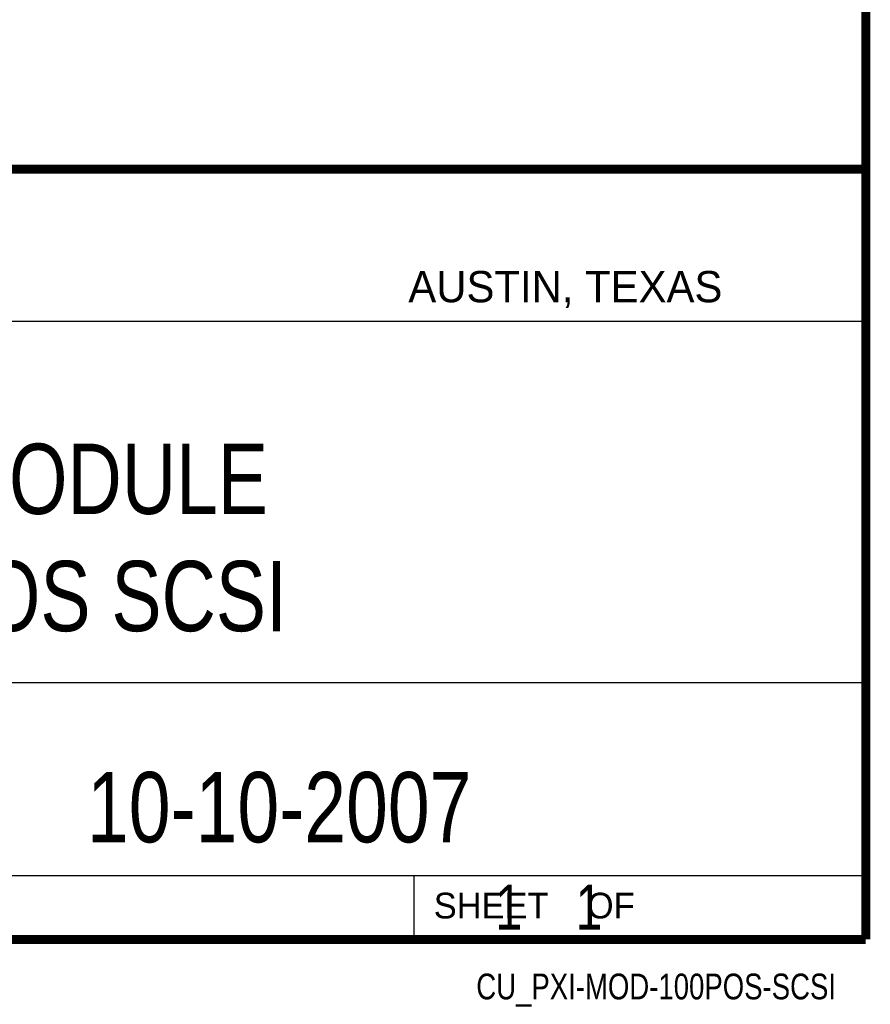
# Model space of a CAD drawing. Header units: inches. Extents: x 0.2 to 16.8, y 0.1 to 10.8.
# Tile 9 of 10: x 14.9 to 16.8, y 0.1 to 2.3. Entities that reach past the tile are written whole.
import ezdxf
from ezdxf.enums import TextEntityAlignment as Align

# ---------------------------------------------------------------- set-up
doc = ezdxf.new("R2010")
doc.units = ezdxf.units.IN
doc.header["$LTSCALE"] = 0.935
doc.header["$MEASUREMENT"] = 0
doc.layers.get('0').update_dxf_attribs({"linetype": 'CONTINUOUS'})
doc.styles.get("Standard").update_dxf_attribs({"font": 'txt', "width": 0.8})

msp = doc.modelspace()

# ---------------------------------------------------------------- linework, layer by layer
at = {"color": 2, "linetype": 'CONTINUOUS'}
for p, q in [((13.0652, 1.9695), (16.745, 1.9695)), ((16.745, 1.9695), (16.745, 0.2605)), ((13.0653, 1.6329), (16.75, 1.6329)), ((13.0652, 0.8295), (16.745, 0.8295)), ((13.0652, 0.4005), (16.745, 0.4005)), ((15.745, 0.4005), (15.745, 0.2605)), ((13.0652, 0.2605), (16.745, 0.2605)), ((15.7462, 0.2607), (16.7462, 0.2607)), ((15.7462, 0.2607), (15.7462, 0.2602)), ((15.7462, 0.2602), (16.7462, 0.2602)), ((16.7462, 0.2607), (16.7462, 0.2602))]:
    msp.add_line(p, q, dxfattribs=at)
at = {"color": 7, "linetype": 'CONTINUOUS', "const_width": 0.02}
for points in [[(16.75, 0.2586), (16.75, 10.7586)], [(11.4718, 1.9702), (16.75, 1.9707)], [(0.25, 0.2586), (16.75, 0.2586)]]:
    msp.add_lwpolyline(points, dxfattribs=at)

# ---------------------------------------------------------------- texts
at = {"color": 2, "linetype": 'CONTINUOUS'}
for s, height, p in [('AUSTIN, TEXAS', 0.069617, (15.7327, 1.6745)), ('SHEET    OF', 0.057262, (15.7892, 0.3052))]:
    msp.add_text(s, height=height, dxfattribs=at).set_placement(p)
at = {"color": 2, "linetype": 'CONTINUOUS', "width": 0.8}
msp.add_text('CU_PXI-MOD-100POS-SCSI', height=0.057262, dxfattribs=at).set_placement((16.6837, 0.1254), align=Align.RIGHT)
at = {"color": 7, "linetype": 'CONTINUOUS'}
for s, insert, char_height, width, attachment_point in [('PXI MODULE\\P100 POS SCSI', (14.9051, 1.3603), 0.15625, 1.5, 2), ('10-10-2007 ', (15.4455, 0.6307), 0.15625, 1.375, 2), ('    1    1', (15.8075, 0.3805), 0.1, 0.8, 1)]:
    msp.add_mtext(s, dxfattribs=dict(at, insert=insert, char_height=char_height, width=width, attachment_point=attachment_point))

doc.saveas('drawing.dxf')
